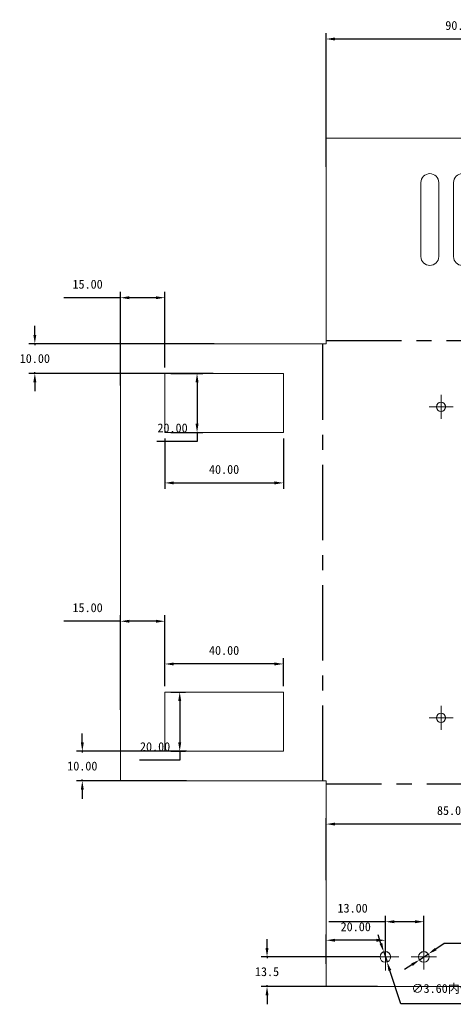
# Model space of a CAD drawing. Header units: millimetres. Extents: x 14 to 599, y -18 to 277.
# Tile 3 of 4: x 426 to 499, y 69 to 235. Entities that reach past the tile are written whole.
import ezdxf

# ---------------------------------------------------------------- set-up
doc = ezdxf.new("R2010")
doc.units = ezdxf.units.MM
doc.header["$PDSIZE"] = -1
doc.linetypes.add('CENTERX2', pattern=[20.32, 12.7, -2.54, 2.54, -2.54])
doc.layers.add('10', color=7, linetype='Continuous')
doc.styles.add('SLDTEXTSTYLE5', font='TXT', dxfattribs={"width": 0.609091, "bigfont": 'bigfont'})
doc.dimstyles.new('ISO-25', dxfattribs={"dimtxt": 2.5, "dimasz": 2.5, "dimexe": 1.25, "dimexo": 0.625, "dimtad": 1, "dimtxsty": 'Standard', "dimcen": 2.5, "dimadec": 0, "dimazin": 0, "dimtfac": 1, "dimtmove": 0, "dimatfit": 3, "dimfxl": 0, "dimarcsym": 0})

# ---------------------------------------------------------------- blocks, each defined once
blk = doc.blocks.new('SW_CENTERMARKSYMBOL_4')
at = {"color": 0, "linetype": 'Continuous', "lineweight": 0}
for p, q in [((0, 1.25), (0, 2.025)), ((-1.25, 0), (-2.025, 0)), ((0, 0), (-1.25, 0)), ((0, 0), (0, 1.25)), ((0, 0), (0, -1.25)), ((0, 0), (1.25, 0)), ((1.25, 0), (2.025, 0)), ((0, -1.25), (0, -2.025))]:
    blk.add_line(p, q, dxfattribs=at)
blk = doc.blocks.new('SW_CENTERMARKSYMBOL_6')
at = {"color": 0, "linetype": 'Continuous', "lineweight": 0}
for p, q in [((0, 1.25), (0, 2.025)), ((-1.25, 0), (-2.025, 0)), ((0, 0), (-1.25, 0)), ((0, 0), (0, 1.25)), ((0, 0), (0, -1.25)), ((0, 0), (1.25, 0)), ((1.25, 0), (2.025, 0)), ((0, -1.25), (0, -2.025))]:
    blk.add_line(p, q, dxfattribs=at)
blk = doc.blocks.new('SW_CENTERMARKSYMBOL_11')
at = {"color": 0, "linetype": 'Continuous', "lineweight": 0}
for p, q in [((0, 1.25), (0, 2.15)), ((-1.25, 0), (-2.15, 0)), ((0, 0), (-1.25, 0)), ((0, 0), (0, 1.25)), ((0, 0), (0, -1.25)), ((0, 0), (1.25, 0)), ((1.25, 0), (2.15, 0)), ((0, -1.25), (0, -2.15))]:
    blk.add_line(p, q, dxfattribs=at)
blk = doc.blocks.new('SW_CENTERMARKSYMBOL_14')
at = {"color": 0, "linetype": 'Continuous', "lineweight": 0}
for p, q in [((0, 1.25), (0, 2.15)), ((-1.25, 0), (-2.15, 0)), ((0, 0), (-1.25, 0)), ((0, 0), (0, 1.25)), ((0, 0), (0, -1.25)), ((0, 0), (1.25, 0)), ((1.25, 0), (2.15, 0)), ((0, -1.25), (0, -2.15))]:
    blk.add_line(p, q, dxfattribs=at)
blk = doc.blocks.new('*D18')
at = {"color": 4, "lineweight": -2, "transparency": 16777216}
for p, q in [((450.56, 164.7), (450.56, 156.21)), ((470.56, 164.7), (470.56, 156.21)), ((452.06, 157.21), (469.06, 157.21))]:
    blk.add_line(p, q, dxfattribs=at)
at = {"color": 4, "transparency": 16777216}
for points in [[(452.06, 157.46), (452.06, 156.96), (450.56, 157.21)], [(469.06, 157.46), (469.06, 156.96), (470.56, 157.21)]]:
    blk.add_solid(points, dxfattribs=at)
at = {"layer": 'Defpoints', "color": 0, "transparency": 16777216}
for p in [(450.56, 165.7), (470.56, 165.7), (470.56, 157.21)]:
    blk.add_point(p, dxfattribs=at)
at = {"color": 4, "transparency": 16777216, "insert": (460.56, 159.48), "char_height": 1.5, "attachment_point": 5}
blk.add_mtext('40.00', dxfattribs=at)
blk = doc.blocks.new('*D19')
at = {"color": 4, "lineweight": -2, "transparency": 16777216}
for p, q in [((451.56, 175.7), (457, 175.7)), ((456, 174.2), (456, 167.2)), ((451.56, 165.7), (457, 165.7)), ((456, 165.7), (456, 164.2)), ((456, 164.2), (449.23, 164.2))]:
    blk.add_line(p, q, dxfattribs=at)
at = {"color": 4, "transparency": 16777216}
for points in [[(455.75, 174.2), (456.25, 174.2), (456, 175.7)], [(455.75, 167.2), (456.25, 167.2), (456, 165.7)]]:
    blk.add_solid(points, dxfattribs=at)
at = {"layer": 'Defpoints', "color": 0, "transparency": 16777216}
for p in [(450.56, 175.7), (450.56, 165.7), (456, 165.7)]:
    blk.add_point(p, dxfattribs=at)
at = {"color": 4, "transparency": 16777216, "insert": (451.86, 166.48), "char_height": 1.5, "attachment_point": 5}
blk.add_mtext('20.00', dxfattribs=at)
blk = doc.blocks.new('*D20')
at = {"color": 4, "lineweight": -2, "transparency": 16777216}
for p, q in [((443.06, 173.68), (443.06, 189.47)), ((450.56, 176.7), (450.56, 189.47)), ((443.06, 188.47), (433.51, 188.47)), ((449.06, 188.47), (444.56, 188.47))]:
    blk.add_line(p, q, dxfattribs=at)
at = {"color": 4, "transparency": 16777216}
for points in [[(444.56, 188.72), (444.56, 188.22), (443.06, 188.47)], [(449.06, 188.72), (449.06, 188.22), (450.56, 188.47)]]:
    blk.add_solid(points, dxfattribs=at)
at = {"layer": 'Defpoints', "color": 0, "transparency": 16777216}
for p in [(443.06, 188.47), (450.56, 175.7), (443.06, 172.68)]:
    blk.add_point(p, dxfattribs=at)
at = {"color": 4, "transparency": 16777216, "insert": (437.53, 190.74), "char_height": 1.5, "attachment_point": 5}
blk.add_mtext('15.00', dxfattribs=at)
blk = doc.blocks.new('*D21')
at = {"color": 4, "lineweight": -2, "transparency": 16777216}
for p, q in [((428.63, 182.2), (428.63, 183.7)), ((458.89, 180.7), (427.63, 180.7)), ((428.63, 180.7), (428.63, 180.48)), ((458.72, 175.7), (427.63, 175.7)), ((428.63, 175.7), (428.63, 175.93)), ((428.63, 174.2), (428.63, 172.7))]:
    blk.add_line(p, q, dxfattribs=at)
at = {"color": 4, "transparency": 16777216}
for points in [[(428.38, 182.2), (428.88, 182.2), (428.63, 180.7)], [(428.38, 174.2), (428.88, 174.2), (428.63, 175.7)]]:
    blk.add_solid(points, dxfattribs=at)
at = {"layer": 'Defpoints', "color": 0, "transparency": 16777216}
for p in [(428.63, 180.7), (459.89, 180.7), (459.72, 175.7)]:
    blk.add_point(p, dxfattribs=at)
at = {"color": 4, "transparency": 16777216, "insert": (428.63, 178.2), "char_height": 1.5, "attachment_point": 5}
blk.add_mtext('10.00', dxfattribs=at)
blk = doc.blocks.new('*D22')
at = {"color": 4, "lineweight": -2, "transparency": 16777216}
for p, q in [((450.56, 122.91), (450.56, 127.65)), ((469.06, 126.65), (452.06, 126.65)), ((470.56, 122.91), (470.56, 127.65))]:
    blk.add_line(p, q, dxfattribs=at)
at = {"color": 4, "transparency": 16777216}
for points in [[(452.06, 126.9), (452.06, 126.4), (450.56, 126.65)], [(469.06, 126.9), (469.06, 126.4), (470.56, 126.65)]]:
    blk.add_solid(points, dxfattribs=at)
at = {"layer": 'Defpoints', "color": 0, "transparency": 16777216}
for p in [(450.56, 126.65), (450.56, 121.91), (470.56, 121.91)]:
    blk.add_point(p, dxfattribs=at)
at = {"color": 4, "transparency": 16777216, "insert": (460.56, 128.93), "char_height": 1.5, "attachment_point": 5}
blk.add_mtext('40.00', dxfattribs=at)
blk = doc.blocks.new('*D23')
at = {"color": 4, "lineweight": -2, "transparency": 16777216}
for p, q in [((451.56, 121.91), (454.07, 121.91)), ((453.07, 120.41), (453.07, 113.41)), ((451.56, 111.91), (454.07, 111.91)), ((453.07, 111.91), (453.07, 110.41)), ((453.07, 110.41), (446.3, 110.41))]:
    blk.add_line(p, q, dxfattribs=at)
at = {"color": 4, "transparency": 16777216}
for points in [[(452.82, 120.41), (453.32, 120.41), (453.07, 121.91)], [(452.82, 113.41), (453.32, 113.41), (453.07, 111.91)]]:
    blk.add_solid(points, dxfattribs=at)
at = {"layer": 'Defpoints', "color": 0, "transparency": 16777216}
for p in [(450.56, 121.91), (450.56, 111.91), (453.07, 111.91)]:
    blk.add_point(p, dxfattribs=at)
at = {"color": 4, "transparency": 16777216, "insert": (448.92, 112.68), "char_height": 1.5, "attachment_point": 5}
blk.add_mtext('20.00', dxfattribs=at)
blk = doc.blocks.new('*D24')
at = {"color": 4, "lineweight": -2, "transparency": 16777216}
for p, q in [((443.06, 118.88), (443.06, 134.86)), ((450.56, 122.91), (450.56, 134.86)), ((443.06, 133.86), (433.51, 133.86)), ((449.06, 133.86), (444.56, 133.86))]:
    blk.add_line(p, q, dxfattribs=at)
at = {"color": 4, "transparency": 16777216}
for points in [[(444.56, 134.11), (444.56, 133.61), (443.06, 133.86)], [(449.06, 134.11), (449.06, 133.61), (450.56, 133.86)]]:
    blk.add_solid(points, dxfattribs=at)
at = {"layer": 'Defpoints', "color": 0, "transparency": 16777216}
for p in [(443.06, 133.86), (450.56, 121.91), (443.06, 117.88)]:
    blk.add_point(p, dxfattribs=at)
at = {"color": 4, "transparency": 16777216, "insert": (437.53, 136.14), "char_height": 1.5, "attachment_point": 5}
blk.add_mtext('15.00', dxfattribs=at)
blk = doc.blocks.new('*D25')
at = {"color": 4, "lineweight": -2, "transparency": 16777216}
for p, q in [((436.64, 113.41), (436.64, 114.91)), ((454.24, 111.91), (435.64, 111.91)), ((436.64, 111.91), (436.64, 111.68)), ((454.24, 106.91), (435.64, 106.91)), ((436.64, 106.91), (436.64, 107.14)), ((436.64, 105.41), (436.64, 103.91))]:
    blk.add_line(p, q, dxfattribs=at)
at = {"color": 4, "transparency": 16777216}
for points in [[(436.39, 113.41), (436.89, 113.41), (436.64, 111.91)], [(436.39, 105.41), (436.89, 105.41), (436.64, 106.91)]]:
    blk.add_solid(points, dxfattribs=at)
at = {"layer": 'Defpoints', "color": 0, "transparency": 16777216}
for p in [(455.24, 111.91), (436.64, 106.91), (455.24, 106.91)]:
    blk.add_point(p, dxfattribs=at)
at = {"color": 4, "transparency": 16777216, "insert": (436.64, 109.41), "char_height": 1.5, "attachment_point": 5}
blk.add_mtext('10.00', dxfattribs=at)
blk = doc.blocks.new('*D26')
at = {"color": 4, "lineweight": -2, "transparency": 16777216}
for p, q in [((497.69, 79.46), (496.27, 78.52)), ((519.67, 79.46), (497.69, 79.46)), ((493.52, 76.71), (495.02, 77.7)), ((492.26, 75.88), (491.01, 75.06))]:
    blk.add_line(p, q, dxfattribs=at)
at = {"color": 4, "transparency": 16777216}
for points in [[(496.13, 78.73), (496.41, 78.31), (495.02, 77.7)], [(492.13, 76.09), (492.4, 75.67), (493.52, 76.71)]]:
    blk.add_solid(points, dxfattribs=at)
at = {"layer": 'Defpoints', "color": 0, "transparency": 16777216}
for p in [(493.52, 76.71), (495.02, 77.7)]:
    blk.add_point(p, dxfattribs=at)
at = {"color": 4, "transparency": 16777216, "insert": (510.19, 81.96), "char_height": 1.5, "attachment_point": 5}
blk.add_mtext('∅3.60{\\fSimSun|b0|i0|c134|p2;内侧加M3螺母}', dxfattribs=at)
blk = doc.blocks.new('*D27')
at = {"color": 4, "lineweight": -2, "transparency": 16777216}
for p, q in [((487.77, 83.14), (478.22, 83.14)), ((487.77, 78.2), (487.77, 84.14)), ((492.77, 83.14), (489.27, 83.14)), ((494.27, 78.2), (494.27, 84.14))]:
    blk.add_line(p, q, dxfattribs=at)
at = {"color": 4, "transparency": 16777216}
for points in [[(489.27, 83.39), (489.27, 82.89), (487.77, 83.14)], [(492.77, 83.39), (492.77, 82.89), (494.27, 83.14)]]:
    blk.add_solid(points, dxfattribs=at)
at = {"layer": 'Defpoints', "color": 0, "transparency": 16777216}
for p in [(487.77, 83.14), (487.77, 77.2), (494.27, 77.2)]:
    blk.add_point(p, dxfattribs=at)
at = {"color": 4, "transparency": 16777216, "insert": (482.24, 85.42), "char_height": 1.5, "attachment_point": 5}
blk.add_mtext('13.00', dxfattribs=at)
blk = doc.blocks.new('*D28')
at = {"color": 4, "lineweight": -2, "transparency": 16777216}
for p, q in [((477.77, 76.05), (477.77, 81.01)), ((486.27, 80.01), (479.27, 80.01)), ((487.77, 78.2), (487.77, 81.01))]:
    blk.add_line(p, q, dxfattribs=at)
at = {"color": 4, "transparency": 16777216}
for points in [[(479.27, 80.26), (479.27, 79.76), (477.77, 80.01)], [(486.27, 80.26), (486.27, 79.76), (487.77, 80.01)]]:
    blk.add_solid(points, dxfattribs=at)
at = {"layer": 'Defpoints', "color": 0, "transparency": 16777216}
for p in [(477.77, 80.01), (487.77, 77.2), (477.77, 75.05)]:
    blk.add_point(p, dxfattribs=at)
at = {"color": 4, "transparency": 16777216, "insert": (482.77, 82.28), "char_height": 1.5, "attachment_point": 5}
blk.add_mtext('20.00', dxfattribs=at)
blk = doc.blocks.new('*D53')
at = {"color": 4, "lineweight": -2, "transparency": 16777216}
for p, q in [((467.8, 78.7), (467.8, 80.2)), ((486.77, 77.2), (466.8, 77.2)), ((467.8, 77.2), (467.8, 76.97)), ((486.42, 72.2), (466.8, 72.2)), ((467.8, 72.2), (467.8, 72.43)), ((467.8, 70.7), (467.8, 69.2))]:
    blk.add_line(p, q, dxfattribs=at)
at = {"color": 4, "transparency": 16777216}
for points in [[(467.55, 78.7), (468.05, 78.7), (467.8, 77.2)], [(467.55, 70.7), (468.05, 70.7), (467.8, 72.2)]]:
    blk.add_solid(points, dxfattribs=at)
at = {"layer": 'Defpoints', "color": 0, "transparency": 16777216}
for p in [(487.77, 77.2), (467.8, 72.2), (487.42, 72.2)]:
    blk.add_point(p, dxfattribs=at)
at = {"color": 4, "transparency": 16777216, "insert": (467.8, 74.7), "char_height": 1.5, "attachment_point": 5}
blk.add_mtext('13.5', dxfattribs=at)
blk = doc.blocks.new('SW_CENTERMARKSYMBOL_0')
at = {"color": 0, "linetype": 'Continuous', "lineweight": 0}
for p, q in [((0, 1.25), (0, 2.025)), ((-1.25, 0), (-2.025, 0)), ((0, 0), (-1.25, 0)), ((0, 0), (0, 1.25)), ((0, 0), (0, -1.25)), ((0, 0), (1.25, 0)), ((1.25, 0), (2.025, 0)), ((0, -1.25), (0, -2.025))]:
    blk.add_line(p, q, dxfattribs=at)
blk = doc.blocks.new('SW_CENTERMARKSYMBOL_1')
at = {"color": 0, "linetype": 'Continuous', "lineweight": 0}
for p, q in [((0, 1.25), (0, 2.025)), ((-1.25, 0), (-2.025, 0)), ((0, 0), (-1.25, 0)), ((0, 0), (0, 1.25)), ((0, 0), (0, -1.25)), ((0, 0), (1.25, 0)), ((1.25, 0), (2.025, 0)), ((0, -1.25), (0, -2.025))]:
    blk.add_line(p, q, dxfattribs=at)
blk = doc.blocks.new('SW_CENTERMARKSYMBOL_2')
at = {"color": 0, "linetype": 'Continuous', "lineweight": 0}
for p, q in [((0, 1.25), (0, 2.025)), ((-1.25, 0), (-2.025, 0)), ((0, 0), (-1.25, 0)), ((0, 0), (0, 1.25)), ((0, 0), (0, -1.25)), ((0, 0), (1.25, 0)), ((1.25, 0), (2.025, 0)), ((0, -1.25), (0, -2.025))]:
    blk.add_line(p, q, dxfattribs=at)
blk = doc.blocks.new('SW_CENTERMARKSYMBOL_3')
at = {"color": 0, "linetype": 'Continuous', "lineweight": 0}
for p, q in [((0, 1.25), (0, 2.025)), ((-1.25, 0), (-2.025, 0)), ((0, 0), (-1.25, 0)), ((0, 0), (0, 1.25)), ((0, 0), (0, -1.25)), ((0, 0), (1.25, 0)), ((1.25, 0), (2.025, 0)), ((0, -1.25), (0, -2.025))]:
    blk.add_line(p, q, dxfattribs=at)
blk = doc.blocks.new('SW_CENTERMARKSYMBOL_5')
at = {"color": 0, "linetype": 'Continuous', "lineweight": 0}
for p, q in [((0, 1.25), (0, 2.025)), ((-1.25, 0), (-2.025, 0)), ((0, 0), (-1.25, 0)), ((0, 0), (0, 1.25)), ((0, 0), (0, -1.25)), ((0, 0), (1.25, 0)), ((1.25, 0), (2.025, 0)), ((0, -1.25), (0, -2.025))]:
    blk.add_line(p, q, dxfattribs=at)
blk = doc.blocks.new('SW_CENTERMARKSYMBOL_7')
at = {"color": 0, "linetype": 'Continuous', "lineweight": 0}
for p, q in [((0, 1.25), (0, 2.025)), ((-1.25, 0), (-2.025, 0)), ((0, 0), (-1.25, 0)), ((0, 0), (0, 1.25)), ((0, 0), (0, -1.25)), ((0, 0), (1.25, 0)), ((1.25, 0), (2.025, 0)), ((0, -1.25), (0, -2.025))]:
    blk.add_line(p, q, dxfattribs=at)
blk = doc.blocks.new('SW_CENTERMARKSYMBOL_8')
at = {"color": 0, "linetype": 'Continuous', "lineweight": 0}
for p, q in [((0, 1.25), (0, 2.275)), ((-1.25, 0), (-2.275, 0)), ((0, 0), (-1.25, 0)), ((0, 0), (0, 1.25)), ((0, 0), (0, -1.25)), ((0, 0), (1.25, 0)), ((1.25, 0), (2.275, 0)), ((0, -1.25), (0, -2.275))]:
    blk.add_line(p, q, dxfattribs=at)
blk = doc.blocks.new('SW_CENTERMARKSYMBOL_9')
at = {"color": 0, "linetype": 'Continuous', "lineweight": 0}
for p, q in [((0, 1.25), (0, 2.275)), ((-1.25, 0), (-2.275, 0)), ((0, 0), (-1.25, 0)), ((0, 0), (0, 1.25)), ((0, 0), (0, -1.25)), ((0, 0), (1.25, 0)), ((1.25, 0), (2.275, 0)), ((0, -1.25), (0, -2.275))]:
    blk.add_line(p, q, dxfattribs=at)
blk = doc.blocks.new('SW_CENTERMARKSYMBOL_10')
at = {"color": 0, "linetype": 'Continuous', "lineweight": 0}
for p, q in [((0, 1.25), (0, 2.275)), ((-1.25, 0), (-2.275, 0)), ((0, 0), (-1.25, 0)), ((0, 0), (0, 1.25)), ((0, 0), (0, -1.25)), ((0, 0), (1.25, 0)), ((1.25, 0), (2.275, 0)), ((0, -1.25), (0, -2.275))]:
    blk.add_line(p, q, dxfattribs=at)
blk = doc.blocks.new('3')
at = {"color": 7, "linetype": 'Continuous', "lineweight": 15}
for p, q in [((160.36, 254.03), (162.61, 256.28)), ((162.61, 256.28), (168.11, 256.28)), ((168.11, 256.28), (170.36, 254.03)), ((160.36, 247.92), (160.36, 254.03)), ((170.36, 254.03), (170.36, 247.92)), ((120.03, 215.71), (120.03, 250.42)), ((120.03, 250.42), (159.86, 250.42)), ((159.86, 250.42), (159.86, 247.92)), ((170.86, 247.92), (170.86, 250.42)), ((170.86, 250.42), (210.68, 250.42)), ((210.68, 250.42), (210.68, 239.42)), ((159.86, 247.92), (160.36, 247.92)), ((170.36, 247.92), (170.86, 247.92)), ((136.03, 242.92), (136.03, 230.42)), ((139.03, 230.42), (139.03, 242.92)), ((141.53, 242.92), (141.53, 230.42)), ((144.53, 230.42), (144.53, 242.92)), ((147.03, 242.92), (147.03, 230.42)), ((150.03, 230.42), (150.03, 242.92)), ((152.53, 242.92), (152.53, 230.42)), ((155.53, 230.42), (155.53, 242.92)), ((158.03, 242.92), (158.03, 230.42)), ((161.03, 230.42), (161.03, 242.92)), ((163.53, 242.92), (163.53, 230.42)), ((166.53, 230.42), (166.53, 242.92)), ((169.03, 242.92), (169.03, 230.42)), ((172.03, 230.42), (172.03, 242.92)), ((174.53, 242.92), (174.53, 230.42)), ((177.53, 230.42), (177.53, 242.92)), ((180.03, 242.92), (180.03, 230.42)), ((183.03, 230.42), (183.03, 242.92)), ((185.53, 242.92), (185.53, 230.42)), ((188.53, 230.42), (188.53, 242.92)), ((210.68, 239.42), (208.18, 239.42)), ((208.18, 239.42), (208.18, 238.92)), ((208.18, 238.92), (214.28, 238.92)), ((214.28, 238.92), (216.53, 236.67)), ((216.53, 236.67), (216.53, 231.17)), ((216.53, 231.17), (214.28, 228.92)), ((214.28, 228.92), (208.18, 228.92)), ((208.18, 228.92), (208.18, 228.42)), ((208.18, 228.42), (210.68, 228.42)), ((210.68, 228.42), (210.68, 184.32)), ((85.32, 141.92), (85.32, 215.71)), ((85.32, 215.71), (120.03, 215.71)), ((92.82, 210.71), (92.82, 200.71)), ((112.82, 210.71), (92.82, 210.71)), ((112.82, 200.71), (112.82, 210.71)), ((92.82, 200.71), (112.82, 200.71)), ((208.18, 184.32), (210.68, 184.32)), ((208.18, 183.82), (208.18, 184.32)), ((214.28, 183.82), (208.18, 183.82)), ((214.28, 183.82), (216.53, 181.57)), ((216.53, 181.57), (216.53, 176.07)), ((216.53, 176.07), (214.28, 173.82)), ((208.18, 173.82), (214.28, 173.82)), ((208.18, 173.32), (208.18, 173.82)), ((210.68, 173.32), (208.18, 173.32)), ((210.68, 173.32), (210.68, 129.21)), ((92.82, 156.92), (92.82, 146.92)), ((112.82, 156.92), (92.82, 156.92)), ((112.82, 146.92), (112.82, 156.92)), ((92.82, 146.92), (112.82, 146.92)), ((120.03, 141.92), (85.32, 141.92)), ((120.03, 107.21), (120.03, 141.92)), ((210.68, 129.21), (208.18, 129.21)), ((208.18, 129.21), (208.18, 128.71)), ((208.18, 128.71), (214.28, 128.71)), ((214.28, 128.71), (216.53, 126.46)), ((216.53, 126.46), (216.53, 120.96)), ((216.53, 120.96), (214.28, 118.71)), ((214.28, 118.71), (208.18, 118.71)), ((208.18, 118.71), (208.18, 118.21)), ((208.18, 118.21), (210.68, 118.21)), ((210.68, 118.21), (210.68, 107.21)), ((210.68, 107.21), (120.03, 107.21))]:
    blk.add_line(p, q, dxfattribs=at)
at = {"color": 7, "linetype": 'CENTERX2'}
for p, q in [((160.36, 249.6), (170.36, 249.6)), ((209.86, 238.92), (209.86, 228.92)), ((120.03, 216.24), (210.68, 216.24)), ((119.5, 141.92), (119.5, 215.71)), ((209.86, 183.82), (209.86, 173.82)), ((210.68, 141.39), (120.03, 141.39)), ((209.86, 128.71), (209.86, 118.71))]:
    blk.add_line(p, q, dxfattribs=at)
at = {"color": 7, "linetype": 'Continuous', "lineweight": 15}
for centre, radius in [((165.36, 254.03), 1.03), ((214.28, 233.92), 1.03), ((139.43, 205.07), 0.775), ((191.93, 205.07), 0.775), ((214.28, 178.82), 1.03), ((139.43, 152.57), 0.775), ((191.93, 152.57), 0.775), ((214.28, 123.71), 1.02), ((130.03, 112.21), 0.9), ((136.53, 112.21), 0.9), ((194.18, 112.21), 0.9), ((200.68, 112.21), 0.9)]:
    blk.add_circle(centre, radius, dxfattribs=at)
for centre, radius, start, end in [((137.53, 242.92), 1.5, 0, 180), ((143.03, 242.92), 1.5, 0, 180), ((148.53, 242.92), 1.5, 0, 180), ((154.03, 242.92), 1.5, 0, 180), ((159.53, 242.92), 1.5, 0, 180), ((165.03, 242.92), 1.5, 0, 180), ((170.53, 242.92), 1.5, 0, 180), ((176.03, 242.92), 1.5, 0, 180), ((181.53, 242.92), 1.5, 0, 180), ((187.03, 242.92), 1.5, 0, 180), ((137.53, 230.42), 1.5, 180, 0), ((143.03, 230.42), 1.5, 180, 0), ((148.53, 230.42), 1.5, 180, 0), ((154.03, 230.42), 1.5, 180, 0), ((159.53, 230.42), 1.5, 180, 0), ((165.03, 230.42), 1.5, 180, 0), ((170.53, 230.42), 1.5, 180, 0), ((176.03, 230.42), 1.5, 180, 0), ((181.53, 230.42), 1.5, 180, 0), ((187.03, 230.42), 1.5, 180, 0), ((165.68, 178.82), 27.25, 225, 135), ((165.68, 178.82), 24.25, 225, 135), ((165.68, 178.82), 21.25, 315, 225), ((147.47, 197.02), 1.5, 135, 315), ((165.68, 178.82), 18.25, 315, 225), ((165.68, 178.82), 15.25, 45, 315), ((165.68, 178.82), 12.25, 45, 315), ((175.4, 188.54), 1.5, 225, 45), ((165.68, 178.82), 9.25, 135, 45), ((160.2, 184.3), 1.5, 315, 135), ((171.16, 184.3), 1.5, 45, 225), ((165.68, 178.82), 6.25, 135, 45), ((175.4, 169.09), 1.5, 315, 135), ((151.71, 164.85), 1.5, 225, 45), ((179.64, 164.85), 1.5, 135, 315), ((147.47, 160.61), 1.5, 45, 225)]:
    blk.add_arc(centre, radius, start, end, dxfattribs=at)
at = {"layer": '10'}
for name, p in [('SW_CENTERMARKSYMBOL_5', (165.36, 254.03)), ('SW_CENTERMARKSYMBOL_6', (214.28, 233.92)), ('SW_CENTERMARKSYMBOL_0', (139.43, 205.07)), ('SW_CENTERMARKSYMBOL_1', (191.93, 205.07)), ('SW_CENTERMARKSYMBOL_4', (214.28, 178.82)), ('SW_CENTERMARKSYMBOL_2', (139.43, 152.57)), ('SW_CENTERMARKSYMBOL_3', (191.93, 152.57)), ('SW_CENTERMARKSYMBOL_7', (214.28, 123.71)), ('SW_CENTERMARKSYMBOL_8', (130.03, 112.21)), ('SW_CENTERMARKSYMBOL_11', (136.53, 112.21)), ('SW_CENTERMARKSYMBOL_10', (194.18, 112.21)), ('SW_CENTERMARKSYMBOL_9', (200.68, 112.21))]:
    blk.add_blockref(name, p, dxfattribs=at)
at = {"color": 7, "linetype": 'Continuous', "lineweight": 0, "insert": (166.88, 145.85), "char_height": 3.5, "attachment_point": 2, "style": 'SLDTEXTSTYLE5'}
blk.add_mtext('\\M+189BA  90\\M+1818B  R 2', dxfattribs=at)
blk = doc.blocks.new('*D58')
at = {"color": 4, "lineweight": -2, "transparency": 16777216}
for p, q in [((477.77, 210.57), (477.77, 233.14)), ((523.09, 220.02), (523.09, 233.14)), ((521.59, 232.14), (479.27, 232.14))]:
    blk.add_line(p, q, dxfattribs=at)
at = {"color": 4, "transparency": 16777216}
for points in [[(479.27, 232.39), (479.27, 231.89), (477.77, 232.14)], [(521.59, 232.39), (521.59, 231.89), (523.09, 232.14)]]:
    blk.add_solid(points, dxfattribs=at)
at = {"layer": 'Defpoints', "color": 0, "transparency": 16777216}
for p in [(477.77, 232.14), (523.09, 219.02), (477.77, 209.57)]:
    blk.add_point(p, dxfattribs=at)
at = {"color": 4, "transparency": 16777216, "insert": (500.43, 234.42), "char_height": 1.5, "attachment_point": 5}
blk.add_mtext('90.65', dxfattribs=at)
blk = doc.blocks.new('SW_CENTERMARKSYMBOL_12')
at = {"color": 0, "linetype": 'Continuous', "lineweight": 0}
for p, q in [((0, 1.25), (0, 2.15)), ((-1.25, 0), (-2.15, 0)), ((0, 0), (-1.25, 0)), ((0, 0), (0, 1.25)), ((0, 0), (0, -1.25)), ((0, 0), (1.25, 0)), ((1.25, 0), (2.15, 0)), ((0, -1.25), (0, -2.15))]:
    blk.add_line(p, q, dxfattribs=at)
blk = doc.blocks.new('SW_CENTERMARKSYMBOL_13')
at = {"color": 0, "linetype": 'Continuous', "lineweight": 0}
for p, q in [((0, 1.25), (0, 2.15)), ((-1.25, 0), (-2.15, 0)), ((0, 0), (-1.25, 0)), ((0, 0), (0, 1.25)), ((0, 0), (0, -1.25)), ((0, 0), (1.25, 0)), ((1.25, 0), (2.15, 0)), ((0, -1.25), (0, -2.15))]:
    blk.add_line(p, q, dxfattribs=at)
blk = doc.blocks.new('SW_CENTERMARKSYMBOL_15')
at = {"layer": '10', "color": 0}
for p, q in [((0, 1.25), (0, 2.025)), ((-1.25, 0), (-2.025, 0)), ((0, 0), (-1.25, 0)), ((0, 0), (0, 1.25)), ((0, 0), (0, -1.25)), ((0, 0), (1.25, 0)), ((1.25, 0), (2.025, 0)), ((0, -1.25), (0, -2.025))]:
    blk.add_line(p, q, dxfattribs=at)
blk = doc.blocks.new('SW_CENTERMARKSYMBOL_16')
at = {"layer": '10', "color": 0}
for p, q in [((0, 1.25), (0, 2.025)), ((-1.25, 0), (-2.025, 0)), ((0, 0), (-1.25, 0)), ((0, 0), (0, 1.25)), ((0, 0), (0, -1.25)), ((0, 0), (1.25, 0)), ((1.25, 0), (2.025, 0)), ((0, -1.25), (0, -2.025))]:
    blk.add_line(p, q, dxfattribs=at)
blk = doc.blocks.new('787')
at = {"color": 7, "linetype": 'Continuous', "lineweight": 15}
for p, q in [((222.03, 249.94), (224.28, 252.19)), ((224.28, 252.19), (229.78, 252.19)), ((229.78, 252.19), (232.03, 249.94)), ((222.03, 243.83), (222.03, 249.94)), ((232.03, 249.94), (232.03, 243.83)), ((181.71, 211.62), (181.71, 246.33)), ((181.71, 246.33), (221.53, 246.33)), ((221.53, 246.33), (221.53, 243.83)), ((232.53, 243.83), (232.53, 246.33)), ((232.53, 246.33), (272.36, 246.33)), ((272.36, 246.33), (272.36, 235.33)), ((221.53, 243.83), (222.03, 243.83)), ((232.03, 243.83), (232.53, 243.83)), ((197.71, 238.83), (197.71, 226.33)), ((200.71, 226.33), (200.71, 238.83)), ((203.21, 238.83), (203.21, 226.33)), ((206.21, 226.33), (206.21, 238.83)), ((208.71, 238.83), (208.71, 226.33)), ((211.71, 226.33), (211.71, 238.83)), ((214.21, 238.83), (214.21, 226.33)), ((217.21, 226.33), (217.21, 238.83)), ((219.71, 238.83), (219.71, 226.33)), ((222.71, 226.33), (222.71, 238.83)), ((225.21, 238.83), (225.21, 226.33)), ((228.21, 226.33), (228.21, 238.83)), ((230.71, 238.83), (230.71, 226.33)), ((233.71, 226.33), (233.71, 238.83)), ((236.21, 238.83), (236.21, 226.33)), ((239.21, 226.33), (239.21, 238.83)), ((241.71, 238.83), (241.71, 226.33)), ((244.71, 226.33), (244.71, 238.83)), ((247.21, 238.83), (247.21, 226.33)), ((250.21, 226.33), (250.21, 238.83)), ((272.36, 235.33), (269.86, 235.33)), ((269.86, 235.33), (269.86, 234.83)), ((269.86, 234.83), (275.96, 234.83)), ((275.96, 234.83), (278.21, 232.58)), ((278.21, 232.58), (278.21, 227.08)), ((278.21, 227.08), (275.96, 224.83)), ((275.96, 224.83), (269.86, 224.83)), ((269.86, 224.83), (269.86, 224.33)), ((269.86, 224.33), (272.36, 224.33)), ((272.36, 224.33), (272.36, 180.23)), ((147, 137.83), (147, 211.62)), ((147, 211.62), (181.71, 211.62)), ((154.5, 206.62), (154.5, 196.62)), ((174.5, 206.62), (154.5, 206.62)), ((174.5, 196.62), (174.5, 206.62)), ((154.5, 196.62), (174.5, 196.62)), ((269.86, 180.23), (272.36, 180.23)), ((269.86, 179.73), (269.86, 180.23)), ((275.96, 179.73), (269.86, 179.73)), ((275.96, 179.73), (278.21, 177.48)), ((278.21, 177.48), (278.21, 171.98)), ((278.21, 171.98), (275.96, 169.73)), ((269.86, 169.73), (275.96, 169.73)), ((269.86, 169.23), (269.86, 169.73)), ((272.36, 169.23), (269.86, 169.23)), ((272.36, 169.23), (272.36, 125.12)), ((154.5, 152.83), (154.5, 142.83)), ((174.5, 152.83), (154.5, 152.83)), ((174.5, 142.83), (174.5, 152.83)), ((154.5, 142.83), (174.5, 142.83)), ((181.71, 137.83), (147, 137.83)), ((181.71, 103.12), (181.71, 137.83)), ((272.36, 125.12), (269.86, 125.12)), ((269.86, 125.12), (269.86, 124.62)), ((269.86, 124.62), (275.96, 124.62)), ((275.96, 124.62), (278.21, 122.37)), ((278.21, 122.37), (278.21, 116.87)), ((278.21, 116.87), (275.96, 114.62)), ((275.96, 114.62), (269.86, 114.62)), ((269.86, 114.62), (269.86, 114.12)), ((269.86, 114.12), (272.36, 114.12)), ((272.36, 114.12), (272.36, 103.12)), ((272.36, 103.12), (181.71, 103.12))]:
    blk.add_line(p, q, dxfattribs=at)
at = {"color": 7, "linetype": 'CENTERX2'}
for p, q in [((222.03, 245.51), (232.03, 245.51)), ((271.53, 234.83), (271.53, 224.83)), ((181.18, 137.83), (181.18, 211.62)), ((181.71, 212.15), (272.36, 212.15)), ((271.53, 179.73), (271.53, 169.73)), ((272.36, 137.3), (181.71, 137.3)), ((271.53, 124.62), (271.53, 114.62))]:
    blk.add_line(p, q, dxfattribs=at)
at = {"color": 7, "linetype": 'Continuous', "lineweight": 15}
for centre, radius in [((227.03, 249.94), 1.03), ((275.96, 229.83), 1.03), ((201.11, 200.98), 0.775), ((253.61, 200.98), 0.775), ((275.96, 174.73), 1.03), ((201.11, 148.48), 0.775), ((253.61, 148.48), 0.775), ((218.71, 128.62), 0.775), ((224.21, 123.12), 5.12), ((229.71, 128.62), 0.775), ((275.96, 119.62), 1.02), ((218.71, 117.62), 0.775), ((229.71, 117.62), 0.775), ((191.71, 108.12), 0.9), ((198.21, 108.12), 0.9), ((255.86, 108.12), 0.9), ((262.36, 108.12), 0.9)]:
    blk.add_circle(centre, radius, dxfattribs=at)
for centre, radius, start, end in [((199.21, 238.83), 1.5, 0, 180), ((204.71, 238.83), 1.5, 0, 180), ((210.21, 238.83), 1.5, 0, 180), ((215.71, 238.83), 1.5, 0, 180), ((221.21, 238.83), 1.5, 0, 180), ((226.71, 238.83), 1.5, 0, 180), ((232.21, 238.83), 1.5, 0, 180), ((237.71, 238.83), 1.5, 0, 180), ((243.21, 238.83), 1.5, 0, 180), ((248.71, 238.83), 1.5, 0, 180), ((199.21, 226.33), 1.5, 180, 0), ((204.71, 226.33), 1.5, 180, 0), ((210.21, 226.33), 1.5, 180, 0), ((215.71, 226.33), 1.5, 180, 0), ((221.21, 226.33), 1.5, 180, 0), ((226.71, 226.33), 1.5, 180, 0), ((232.21, 226.33), 1.5, 180, 0), ((237.71, 226.33), 1.5, 180, 0), ((243.21, 226.33), 1.5, 180, 0), ((248.71, 226.33), 1.5, 180, 0), ((227.36, 174.73), 27.25, 225, 135), ((227.36, 174.73), 24.25, 225, 135), ((227.36, 174.73), 21.25, 315, 225), ((209.15, 192.93), 1.5, 135, 315), ((227.36, 174.73), 18.25, 315, 225), ((227.36, 174.73), 15.25, 45, 315), ((227.36, 174.73), 12.25, 45, 315), ((237.08, 184.45), 1.5, 225, 45), ((227.36, 174.73), 9.25, 135, 45), ((221.88, 180.21), 1.5, 315, 135), ((232.84, 180.21), 1.5, 45, 225), ((227.36, 174.73), 6.25, 135, 45), ((237.08, 165), 1.5, 315, 135), ((213.39, 160.76), 1.5, 225, 45), ((241.32, 160.76), 1.5, 135, 315), ((209.15, 156.52), 1.5, 45, 225)]:
    blk.add_arc(centre, radius, start, end, dxfattribs=at)
at = {"layer": '10'}
for name, p in [('SW_CENTERMARKSYMBOL_5', (227.03, 249.94)), ('SW_CENTERMARKSYMBOL_6', (275.96, 229.83)), ('SW_CENTERMARKSYMBOL_0', (201.11, 200.98)), ('SW_CENTERMARKSYMBOL_1', (253.61, 200.98)), ('SW_CENTERMARKSYMBOL_4', (275.96, 174.73)), ('SW_CENTERMARKSYMBOL_2', (201.11, 148.48)), ('SW_CENTERMARKSYMBOL_3', (253.61, 148.48)), ('SW_CENTERMARKSYMBOL_16', (218.71, 128.62)), ('SW_CENTERMARKSYMBOL_15', (229.71, 128.62)), ('SW_CENTERMARKSYMBOL_12', (224.21, 123.12)), ('SW_CENTERMARKSYMBOL_7', (275.96, 119.62)), ('SW_CENTERMARKSYMBOL_14', (218.71, 117.62)), ('SW_CENTERMARKSYMBOL_13', (229.71, 117.62)), ('SW_CENTERMARKSYMBOL_8', (191.71, 108.12)), ('SW_CENTERMARKSYMBOL_11', (198.21, 108.12)), ('SW_CENTERMARKSYMBOL_10', (255.86, 108.12)), ('SW_CENTERMARKSYMBOL_9', (262.36, 108.12))]:
    blk.add_blockref(name, p, dxfattribs=at)
at = {"color": 7, "linetype": 'Continuous', "lineweight": 0, "insert": (228.56, 216.73), "char_height": 3.5, "attachment_point": 2, "style": 'SLDTEXTSTYLE5'}
blk.add_mtext('\\M+189BA  90\\M+1818B  R 2', dxfattribs=at)
at = {"color": 7, "linetype": 'Continuous', "lineweight": 0, "insert": (266.96, 121.15), "char_height": 3.5, "attachment_point": 2, "rotation": 90, "style": 'SLDTEXTSTYLE5'}
blk.add_mtext('\\M+189BA  90\\M+1818B  R 2', dxfattribs=at)
blk = doc.blocks.new('*D68')
at = {"color": 4, "lineweight": -2, "transparency": 16777216}
for p, q in [((477.77, 90.17), (477.77, 100.62)), ((520.27, 93.2), (520.27, 100.62)), ((518.77, 99.62), (479.27, 99.62))]:
    blk.add_line(p, q, dxfattribs=at)
at = {"color": 4, "transparency": 16777216}
for points in [[(479.27, 99.87), (479.27, 99.37), (477.77, 99.62)], [(518.77, 99.87), (518.77, 99.37), (520.27, 99.62)]]:
    blk.add_solid(points, dxfattribs=at)
at = {"layer": 'Defpoints', "color": 0, "transparency": 16777216}
for p in [(477.77, 99.62), (520.27, 92.2), (477.77, 89.17)]:
    blk.add_point(p, dxfattribs=at)
at = {"color": 4, "transparency": 16777216, "insert": (499.02, 101.9), "char_height": 1.5, "attachment_point": 5}
blk.add_mtext('85.00', dxfattribs=at)
blk = doc.blocks.new('*D75')
at = {"color": 4, "lineweight": -2, "transparency": 16777216}
for p, q in [((487.02, 79.48), (486.55, 80.9)), ((487.49, 78.06), (488.05, 76.35)), ((490.37, 69.28), (488.52, 74.92)), ((510.85, 69.28), (490.37, 69.28))]:
    blk.add_line(p, q, dxfattribs=at)
at = {"color": 4, "transparency": 16777216}
for points in [[(487.25, 79.56), (486.78, 79.4), (487.49, 78.06)], [(488.76, 75), (488.28, 74.84), (488.05, 76.35)]]:
    blk.add_solid(points, dxfattribs=at)
at = {"layer": 'Defpoints', "color": 0, "transparency": 16777216}
for p in [(487.49, 78.06), (488.05, 76.35)]:
    blk.add_point(p, dxfattribs=at)
at = {"color": 4, "transparency": 16777216, "insert": (501.37, 71.79), "char_height": 1.5, "attachment_point": 5}
blk.add_mtext('∅3.60{\\fSimSun|b0|i0|c134|p2;内侧加M3螺母}', dxfattribs=at)

msp = doc.modelspace()

# ---------------------------------------------------------------- linework, layer by layer
at = {"color": 7, "linetype": 'Continuous', "lineweight": 15}
for p, q in [((477.7673, 215.4126), (568.4138, 215.4126)), ((477.7673, 180.7028), (477.7673, 215.4126)), ((493.7673, 207.9126), (493.7673, 195.4126)), ((496.7673, 195.4126), (496.7673, 207.9126)), ((443.0576, 106.9099), (443.0576, 180.7028)), ((443.0576, 180.7028), (477.7673, 180.7028)), ((450.5576, 175.7028), (450.5576, 165.7028)), ((470.5576, 175.7028), (450.5576, 175.7028)), ((470.5576, 165.7028), (470.5576, 175.7028)), ((450.5576, 165.7028), (470.5576, 165.7028)), ((450.5576, 121.9099), (450.5576, 111.9099)), ((470.5576, 121.9099), (450.5576, 121.9099)), ((470.5576, 111.9099), (470.5576, 121.9099)), ((450.5576, 111.9099), (470.5576, 111.9099)), ((477.7673, 106.9099), (443.0576, 106.9099)), ((477.7673, 72.2002), (477.7673, 106.9099)), ((568.4138, 72.2002), (477.7673, 72.2002))]:
    msp.add_line(p, q, dxfattribs=at)
at = {"color": 7, "linetype": 'CENTERX2'}
for p, q in [((477.7673, 181.2345), (568.4138, 181.2345)), ((477.2357, 106.9099), (477.2357, 180.7028)), ((568.4138, 106.3783), (477.7673, 106.3783))]:
    msp.add_line(p, q, dxfattribs=at)
at = {"color": 7, "linetype": 'Continuous', "lineweight": 15}
for centre, radius in [((497.1638, 170.0564), 0.775), ((497.1638, 117.5564), 0.775), ((487.7673, 77.2002), 0.9), ((494.2673, 77.2002), 0.9)]:
    msp.add_circle(centre, radius, dxfattribs=at)
for centre, start, end in [((495.2673, 207.9126), 0, 180), ((495.2673, 195.4126), 180, 0)]:
    msp.add_arc(centre, 1.5, start, end, dxfattribs=at)

# ---------------------------------------------------------------- block references
for name, p in [('3', (357.7355, -35.009)), ('787', (296.0571, -30.9198))]:
    msp.add_blockref(name, p)
at = {"color": 7, "linetype": 'Continuous', "lineweight": 0}
for name, p in [('SW_CENTERMARKSYMBOL_4', (497.1638, 170.0564)), ('SW_CENTERMARKSYMBOL_6', (497.1638, 117.5564)), ('SW_CENTERMARKSYMBOL_11', (487.7673, 77.2002)), ('SW_CENTERMARKSYMBOL_14', (494.2673, 77.2002))]:
    msp.add_blockref(name, p, dxfattribs=at)

# ---------------------------------------------------------------- dimensions: what is measured, and where the dimension line sits
for base, p1, p2, picture, middle in [((477.7673, 232.1421), (523.0906, 219.0188), (477.7673, 209.5688), '*D58', (500.429, 234.4161)), ((443.0576, 188.4698), (450.5576, 175.7028), (443.0576, 172.6783), '*D20', (437.5336, 190.7438)), ((470.5576, 157.2104), (450.5576, 165.7028), (470.5576, 165.7028), '*D18', (460.5576, 159.4844)), ((443.0576, 133.8649), (450.5576, 121.9099), (443.0576, 117.8778), '*D24', (437.5336, 136.1389)), ((450.5576, 126.6533), (470.5576, 121.9099), (450.5576, 121.9099), '*D22', (460.5576, 128.9273)), ((477.7673, 99.6214), (520.2673, 92.2002), (477.7673, 89.1683), '*D68', (499.0173, 101.8954)), ((487.7673, 83.1415), (494.2673, 77.2002), (487.7673, 77.2002), '*D27', (482.2433, 85.4155)), ((477.7673, 80.0094), (487.7673, 77.2002), (477.7673, 75.0531), '*D28', (482.7673, 82.2834))]:
    dim = msp.add_linear_dim(base=base, p1=p1, p2=p2, dimstyle='ISO-25', override={"dimtxt": 1.5, "dimasz": 1.5, "dimexe": 1, "dimexo": 1, "dimgap": 1.524, "dimtih": 1, "dimtoh": 1, "dimlfac": 2, "dimzin": 0, "dimdsep": 46, "dimclrd": 4, "dimclre": 4, "dimclrt": 4, "dimadec": 2, "dimtzin": 0})
    dim.commit()
    dim.dimension.update_dxf_attribs({"geometry": picture, "text_midpoint": middle})
for base, p1, p2, picture, middle in [((428.6318, 180.7028), (459.7179, 175.7028), (459.8906, 180.7028), '*D21', (428.6318, 178.2028)), ((456.0048, 165.7028), (450.5576, 175.7028), (450.5576, 165.7028), '*D19', (451.8558, 166.4768)), ((453.0713, 111.9099), (450.5576, 121.9099), (450.5576, 111.9099), '*D23', (448.9223, 112.6839)), ((436.6388, 106.9099), (455.245, 111.9099), (455.245, 106.9099), '*D25', (436.6388, 109.4099))]:
    dim = msp.add_linear_dim(base=base, p1=p1, p2=p2, angle=90, dimstyle='ISO-25', override={"dimtxt": 1.5, "dimasz": 1.5, "dimexe": 1, "dimexo": 1, "dimgap": 1.524, "dimtih": 1, "dimtoh": 1, "dimlfac": 2, "dimzin": 0, "dimdsep": 46, "dimclrd": 4, "dimclre": 4, "dimclrt": 4, "dimadec": 2, "dimtzin": 0})
    dim.commit()
    dim.dimension.update_dxf_attribs({"geometry": picture, "text_midpoint": middle})
for p1, p2, picture, middle in [((493.5156, 76.7053), (495.019, 77.6951), '*D26', (510.1926, 79.4561)), ((487.4858, 78.055), (488.0488, 76.3454), '*D75', (501.3737, 69.2825))]:
    dim = msp.add_diameter_dim_2p(p1=p1, p2=p2, text='<>{\\fSimSun|b0|i0|c134|p2;内侧加M3螺母}', dimstyle='ISO-25', override={"dimtxt": 1.5, "dimasz": 1.5, "dimexe": 1, "dimexo": 1, "dimgap": 1.524, "dimtih": 1, "dimtoh": 1, "dimlfac": 2, "dimzin": 0, "dimdsep": 46, "dimclrd": 4, "dimclre": 4, "dimclrt": 4, "dimadec": 2, "dimtzin": 0})
    dim.commit()
    dim.dimension.update_dxf_attribs({"geometry": picture, "text_midpoint": middle, "dimtype": 163})
dim = msp.add_linear_dim(base=(467.803, 72.2002), p1=(487.7673, 77.2002), p2=(487.4171, 72.2002), angle=90, text='13.5', dimstyle='ISO-25', override={"dimtxt": 1.5, "dimasz": 1.5, "dimexe": 1, "dimexo": 1, "dimgap": 1.524, "dimtih": 1, "dimtoh": 1, "dimlfac": 2, "dimzin": 0, "dimdsep": 46, "dimclrd": 4, "dimclre": 4, "dimclrt": 4, "dimadec": 2, "dimtzin": 0})
dim.commit()
dim.dimension.update_dxf_attribs({"geometry": '*D53', "text_midpoint": (467.803, 74.7002)})

doc.saveas('drawing.dxf')
